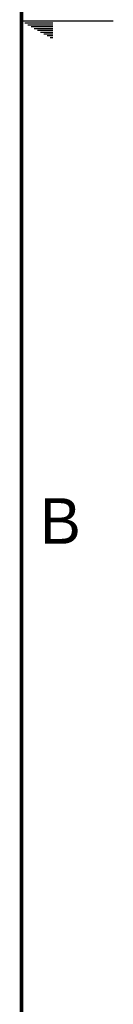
# Model space of a CAD drawing. Header units: inches. Extents: x 0 to 34, y 0 to 22.
# Tile 13 of 18: x 33.5 to 34, y 5.6 to 11. Entities that reach past the tile are written whole.
import ezdxf

# ---------------------------------------------------------------- set-up
doc = ezdxf.new("R2010")
doc.units = ezdxf.units.IN
doc.header["$LTSCALE"] = 1.87
doc.header["$MEASUREMENT"] = 0
doc.layers.get('0').update_dxf_attribs({"linetype": 'CONTINUOUS'})
doc.styles.add('TEXTSTYLE_2', font='txt')

msp = doc.modelspace()

# ---------------------------------------------------------------- linework, layer by layer
at = {"color": 2, "linetype": 'CONTINUOUS'}
for p, q in [((34, 11), (33.5, 11)), ((33.5173, 10.99), (33.6697, 10.99)), ((33.5347, 10.98), (33.6697, 10.98)), ((33.552, 10.97), (33.6697, 10.97)), ((33.5693, 10.96), (33.6697, 10.96)), ((33.5866, 10.95), (33.6697, 10.95)), ((33.6039, 10.94), (33.6697, 10.94)), ((33.6213, 10.93), (33.6697, 10.93)), ((33.6386, 10.92), (33.6697, 10.92)), ((33.6559, 10.91), (33.6697, 10.91))]:
    msp.add_line(p, q, dxfattribs=at)
at = {"color": 7, "linetype": 'CONTINUOUS', "const_width": 0.02}
msp.add_lwpolyline([(33.5, 0.5), (33.5, 21.5)], dxfattribs=at)

# ---------------------------------------------------------------- texts
at = {"color": 2, "linetype": 'CONTINUOUS', "insert": (33.6006, 8.3845), "char_height": 0.25, "width": 0.25, "attachment_point": 1, "line_spacing_factor": 0.9, "style": 'TEXTSTYLE_2'}
msp.add_mtext('B', dxfattribs=at)

doc.saveas('drawing.dxf')
